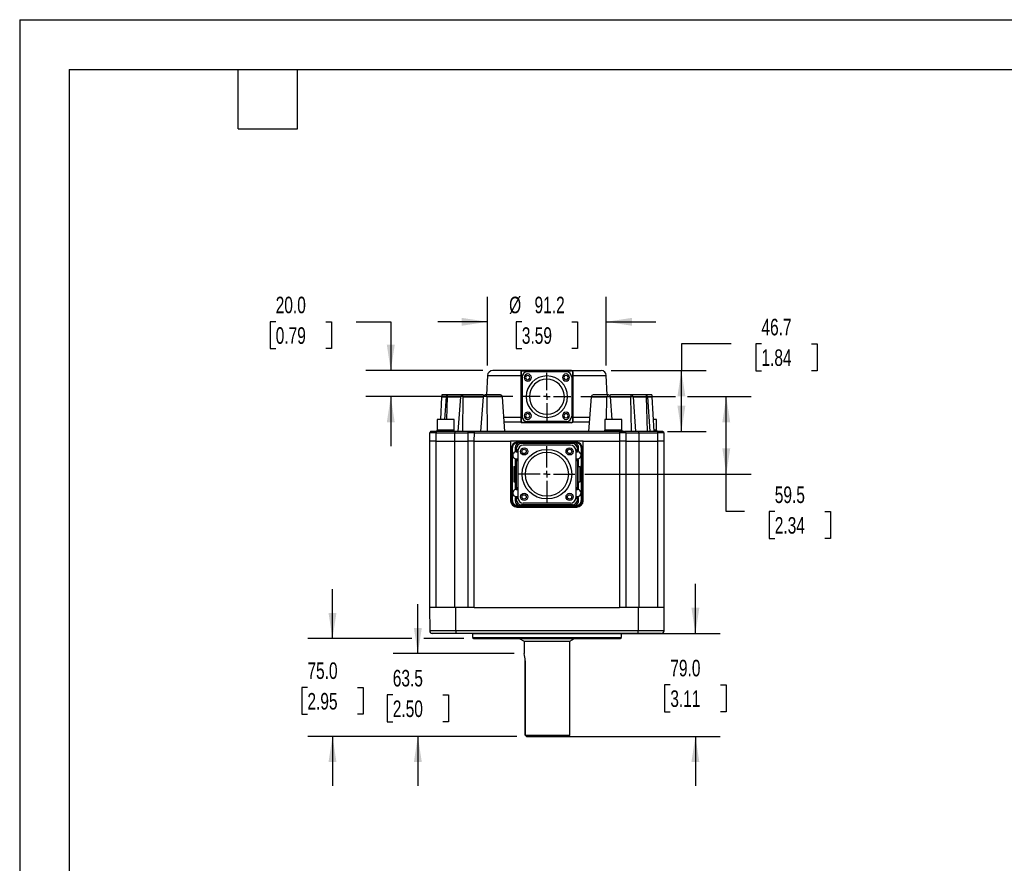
# Model space of a CAD drawing. Header units: millimetres. Extents: x 0 to 1676, y 0 to 1295.
# Tile 2 of 7: x 0 to 756, y 648 to 1295. Entities that reach past the tile are written whole.
import ezdxf

# ---------------------------------------------------------------- set-up
doc = ezdxf.new("R2010")
doc.units = ezdxf.units.MM
doc.header["$LTSCALE"] = 6
doc.linetypes.add('CENTERX2', pattern=[20.32, 12.7, -2.54, 2.54, -2.54])
doc.layers.add('CENTER', color=40, linetype='CENTERX2')
doc.layers.add('DIMENSIONS', color=140, linetype='Continuous', lineweight=25)
doc.layers.add('TEXT', color=140, linetype='Continuous', lineweight=25)
doc.styles.add('SLDTEXTSTYLE0', font='TXT', dxfattribs={"width": 0.7})
doc.dimstyles.new('SLDDIMSTYLE1', dxfattribs={"dimtxt": 12.948047, "dimasz": 19.812, "dimexe": 0, "dimexo": 0.0625, "dimgap": 3.237012, "dimtad": 0, "dimtih": 1, "dimtoh": 1, "dimrnd": 1e-09, "dimzin": 12, "dimdsep": 46, "dimtxsty": 'SLDTEXTSTYLE0', "dimsah": 1, "dimcen": 0.09, "dimadec": 0, "dimazin": 3, "dimtfac": 1, "dimtmove": 0, "dimatfit": 0, "dimfxl": 0, "dimfrac": 2, "dimtolj": 1, "dimtzin": 12, "dimarcsym": 0})
doc.dimstyles.new('SLDDIMSTYLE5', dxfattribs={"dimtxt": 12.948047, "dimasz": 19.812, "dimexe": 0, "dimexo": 0.0625, "dimgap": 3.237012, "dimtad": 0, "dimtih": 1, "dimtoh": 1, "dimrnd": 1e-09, "dimzin": 4, "dimdsep": 46, "dimtxsty": 'SLDTEXTSTYLE0', "dimsah": 1, "dimcen": 0.09, "dimadec": 0, "dimazin": 1, "dimtfac": 1, "dimtmove": 0, "dimatfit": 0, "dimfxl": 0, "dimfrac": 2, "dimtolj": 1, "dimtzin": 12, "dimarcsym": 0})
doc.dimstyles.new('SLDDIMSTYLE8', dxfattribs={"dimtxt": 12.948047, "dimasz": 19.812, "dimexe": 0, "dimexo": 0.0625, "dimgap": 3.237012, "dimtad": 0, "dimtih": 1, "dimtoh": 1, "dimrnd": 1e-09, "dimzin": 12, "dimdsep": 46, "dimtxsty": 'SLDTEXTSTYLE0', "dimsah": 1, "dimcen": 0.09, "dimadec": 0, "dimazin": 3, "dimtfac": 1, "dimtofl": 0, "dimtmove": 0, "dimatfit": 3, "dimfxl": 0, "dimfrac": 2, "dimtolj": 1, "dimtzin": 12, "dimarcsym": 0})

# ---------------------------------------------------------------- blocks, each defined once
blk = doc.blocks.new('_D_10')
at = {"layer": 'DIMENSIONS'}
for p, q in [((305.65, 808.69), (305.65, 846.79)), ((379.6, 808.69), (286.6, 808.69)), ((286.41, 776.94), (282.07, 776.94)), ((282.07, 776.94), (282.07, 756.36)), ((324.89, 776.94), (329.24, 776.94)), ((329.24, 776.94), (329.24, 756.36)), ((282.07, 756.36), (286.41, 756.36)), ((329.24, 756.36), (324.89, 756.36)), ((381.54, 745.19), (286.6, 745.19)), ((305.65, 745.19), (305.66, 707.09))]:
    blk.add_line(p, q, dxfattribs=at)
for points in [[(305.65, 808.69), (308.7, 828.5), (302.6, 828.5)], [(305.65, 745.19), (302.61, 725.38), (308.7, 725.38)]]:
    blk.add_solid(points, dxfattribs=at)
at = {"layer": 'DIMENSIONS', "char_height": 12.7, "attachment_point": 1, "style": 'SLDTEXTSTYLE0'}
for s, insert in [('63.5', (286.41, 796.21)), ('2.50', (286.41, 772.73))]:
    blk.add_mtext(s, dxfattribs=dict(at, insert=insert))
blk = doc.blocks.new('_D_11')
at = {"layer": 'DIMENSIONS'}
for p, q in [((518.71, 824.19), (518.71, 862.29)), ((348.38, 824.19), (537.76, 824.19)), ((499.47, 784.69), (495.12, 784.69)), ((495.12, 784.69), (495.12, 764.12)), ((537.95, 784.69), (542.29, 784.69)), ((542.29, 784.69), (542.29, 764.12)), ((495.12, 764.12), (499.47, 764.12)), ((542.29, 764.12), (537.95, 764.12)), ((412.34, 745.19), (537.76, 745.19)), ((518.71, 745.19), (518.71, 707.09))]:
    blk.add_line(p, q, dxfattribs=at)
for points in [[(518.71, 824.19), (521.76, 844.01), (515.66, 844.01)], [(518.71, 745.19), (515.66, 725.38), (521.76, 725.38)]]:
    blk.add_solid(points, dxfattribs=at)
at = {"layer": 'DIMENSIONS', "char_height": 12.7, "attachment_point": 1, "style": 'SLDTEXTSTYLE0'}
for s, insert in [('79.0', (499.47, 803.96)), ('3.11', (499.47, 780.49))]:
    blk.add_mtext(s, dxfattribs=dict(at, insert=insert))
blk = doc.blocks.new('_D_12')
at = {"layer": 'DIMENSIONS'}
for p, q in [((240.13, 820.19), (240.13, 858.29)), ((301.08, 820.19), (221.08, 820.19)), ((340.95, 820.19), (310.22, 820.19)), ((220.89, 782.69), (216.54, 782.69)), ((216.54, 782.69), (216.54, 762.11)), ((259.37, 782.69), (263.72, 782.69)), ((263.72, 782.69), (263.72, 762.11)), ((216.54, 762.11), (220.89, 762.11)), ((263.72, 762.11), (259.37, 762.11)), ((381.53, 745.19), (221.08, 745.19)), ((240.13, 745.19), (240.13, 707.09))]:
    blk.add_line(p, q, dxfattribs=at)
for points in [[(240.13, 820.19), (243.18, 840.01), (237.08, 840.01)], [(240.13, 745.19), (237.08, 725.38), (243.18, 725.38)]]:
    blk.add_solid(points, dxfattribs=at)
at = {"layer": 'DIMENSIONS', "char_height": 12.7, "attachment_point": 1, "style": 'SLDTEXTSTYLE0'}
for s, insert in [('75.0', (220.89, 801.96)), ('2.95', (220.89, 778.49))]:
    blk.add_mtext(s, dxfattribs=dict(at, insert=insert))
blk = doc.blocks.new('_D_13')
at = {"layer": 'DIMENSIONS'}
for p, q in [((430.75, 1005.99), (503.41, 1005.99)), ((512.55, 1005.99), (561.49, 1005.99)), ((542.44, 946.49), (542.44, 1005.99)), ((433.92, 946.49), (561.49, 946.49)), ((542.44, 917.75), (542.44, 946.49)), ((556.32, 917.75), (542.44, 917.75)), ((579.65, 917.75), (575.3, 917.75)), ((575.3, 917.75), (575.3, 897.17)), ((618.13, 917.75), (622.47, 917.75)), ((622.47, 917.75), (622.47, 897.17)), ((575.3, 897.17), (579.65, 897.17)), ((622.47, 897.17), (618.13, 897.17))]:
    blk.add_line(p, q, dxfattribs=at)
for points in [[(542.44, 1005.99), (539.39, 986.18), (545.48, 986.18)], [(542.44, 946.49), (545.48, 966.31), (539.39, 966.31)]]:
    blk.add_solid(points, dxfattribs=at)
at = {"layer": 'DIMENSIONS', "char_height": 12.7, "attachment_point": 1, "style": 'SLDTEXTSTYLE0'}
for s, insert in [('59.5', (579.65, 937.02)), ('2.34', (579.65, 913.54))]:
    blk.add_mtext(s, dxfattribs=dict(at, insert=insert))
blk = doc.blocks.new('_D_14')
at = {"layer": 'DIMENSIONS'}
for p, q in [((546.08, 1046.5), (507.98, 1046.5)), ((507.98, 1046.5), (507.98, 1025.99)), ((569.42, 1046.5), (565.07, 1046.5)), ((565.07, 1046.5), (565.07, 1025.92)), ((607.89, 1046.5), (612.24, 1046.5)), ((612.24, 1046.5), (612.24, 1025.92)), ((453.94, 1025.99), (527.03, 1025.99)), ((507.98, 979.29), (507.98, 1025.99)), ((565.07, 1025.92), (569.42, 1025.92)), ((612.24, 1025.92), (607.89, 1025.92)), ((497.32, 979.29), (527.03, 979.29))]:
    blk.add_line(p, q, dxfattribs=at)
for points in [[(507.98, 1025.99), (504.93, 1006.18), (511.03, 1006.18)], [(507.98, 979.29), (511.03, 999.11), (504.93, 999.11)]]:
    blk.add_solid(points, dxfattribs=at)
at = {"layer": 'DIMENSIONS', "char_height": 12.7, "attachment_point": 1, "style": 'SLDTEXTSTYLE0'}
for s, insert in [('46.7', (569.42, 1065.77)), ('1.84', (569.42, 1042.29))]:
    blk.add_mtext(s, dxfattribs=dict(at, insert=insert))
blk = doc.blocks.new('_D_15')
at = {"layer": 'DIMENSIONS'}
for p, q in [((359.11, 1029.82), (359.11, 1082.52)), ((450.32, 1029.82), (450.32, 1082.52)), ((359.11, 1063.47), (321.01, 1063.47)), ((385.48, 1063.47), (381.13, 1063.47)), ((381.13, 1063.47), (381.13, 1042.89)), ((423.95, 1063.47), (428.3, 1063.47)), ((428.3, 1063.47), (428.3, 1042.89)), ((450.32, 1063.47), (488.42, 1063.47)), ((381.13, 1042.89), (385.48, 1042.89)), ((428.3, 1042.89), (423.95, 1042.89))]:
    blk.add_line(p, q, dxfattribs=at)
for points in [[(359.11, 1063.47), (339.3, 1066.51), (339.3, 1060.42)], [(450.32, 1063.47), (470.13, 1060.42), (470.13, 1066.51)]]:
    blk.add_solid(points, dxfattribs=at)
at = {"layer": 'DIMENSIONS', "char_height": 12.7, "attachment_point": 1, "style": 'SLDTEXTSTYLE0'}
for s, insert in [('%%c', (375.7, 1082.74)), ('91.2', (395.25, 1082.74)), ('3.59', (385.48, 1059.26))]:
    blk.add_mtext(s, dxfattribs=dict(at, insert=insert))
blk = doc.blocks.new('_D_16')
at = {"layer": 'DIMENSIONS'}
for p, q in [((196.53, 1063.47), (192.19, 1063.47)), ((192.19, 1063.47), (192.19, 1042.89)), ((235.01, 1063.47), (239.36, 1063.47)), ((239.36, 1063.47), (239.36, 1042.89)), ((258.35, 1063.47), (284.87, 1063.47)), ((284.87, 1063.47), (284.87, 1025.99)), ((192.19, 1042.89), (196.53, 1042.89)), ((239.36, 1042.89), (235.01, 1042.89)), ((355.49, 1025.99), (265.82, 1025.99)), ((378.68, 1005.99), (265.82, 1005.99)), ((284.87, 1005.99), (284.87, 967.89))]:
    blk.add_line(p, q, dxfattribs=at)
for points in [[(284.87, 1025.99), (287.92, 1045.81), (281.83, 1045.81)], [(284.87, 1005.99), (281.83, 986.18), (287.92, 986.18)]]:
    blk.add_solid(points, dxfattribs=at)
at = {"layer": 'DIMENSIONS', "char_height": 12.7, "attachment_point": 1, "style": 'SLDTEXTSTYLE0'}
for s, insert in [('20.0', (196.53, 1082.74)), ('0.79', (196.53, 1059.26))]:
    blk.add_mtext(s, dxfattribs=dict(at, insert=insert))
blk = doc.blocks.new('SW_CENTERMARKSYMBOL_5')
at = {"layer": 'CENTER', "color": 0}
for p, q in [((0, 5.08), (0, 18.415)), ((-5.08, 0), (-18.415, 0)), ((0, 0), (-2.54, 0)), ((0, 0), (0, 2.54)), ((0, 0), (0, -2.54)), ((0, 0), (2.54, 0)), ((5.08, 0), (18.415, 0)), ((0, -5.08), (0, -18.415))]:
    blk.add_line(p, q, dxfattribs=at)
blk = doc.blocks.new('SW_CENTERMARKSYMBOL_6')
at = {"layer": 'CENTER', "color": 0}
for p, q in [((0, 5.08), (0, 21.58)), ((-5.08, 0), (-21.58, 0)), ((0, 0), (-2.54, 0)), ((0, 0), (0, 2.54)), ((0, 0), (0, -2.54)), ((0, 0), (2.54, 0)), ((5.08, 0), (21.58, 0)), ((0, -5.08), (0, -21.58))]:
    blk.add_line(p, q, dxfattribs=at)

msp = doc.modelspace()

# ---------------------------------------------------------------- linework, layer by layer
at = {"color": 7, "linetype": 'Continuous'}
for q in [(0.015, 0.016), (1676.415, 1295.416)]:
    msp.add_line((0.015, 1295.416), q, dxfattribs=at)
for p, q in [((359.114, 1022.203), (358.332, 1007.293)), ((359.114, 1022.203), (384.716, 1022.203)), ((385.716, 1025.993), (363.108, 1025.993)), ((384.716, 1024.993), (384.916, 1024.993)), ((384.716, 1024.993), (384.716, 986.993)), ((384.916, 1024.993), (384.916, 986.993)), ((385.666, 1021.043), (385.666, 990.943)), ((385.716, 1025.793), (385.716, 1025.993)), ((423.716, 1025.993), (385.716, 1025.993)), ((385.716, 1025.793), (423.716, 1025.793)), ((419.766, 1025.043), (389.666, 1025.043)), ((423.716, 1025.993), (423.716, 1025.793)), ((423.716, 1025.993), (446.31, 1025.993)), ((423.766, 1021.043), (423.766, 990.943)), ((424.516, 986.993), (424.516, 1024.993)), ((424.516, 1024.993), (424.716, 1024.993)), ((424.716, 1024.993), (424.716, 986.993)), ((424.716, 1022.203), (450.318, 1022.203)), ((451.1, 1007.293), (450.318, 1022.203)), ((323.193, 988.393), (324.103, 1005.763)), ((324.183, 1007.293), (324.103, 1005.763)), ((324.103, 1005.763), (327.55, 1005.763)), ((328.125, 1007.293), (324.183, 1007.293)), ((326.403, 988.393), (327.55, 1005.763)), ((327.963, 988.393), (328.547, 1005.763)), ((339.564, 1007.293), (328.125, 1007.293)), ((328.547, 1005.763), (338.551, 1005.763)), ((336.613, 979.293), (338.551, 1005.763)), ((355.797, 1007.293), (339.564, 1007.293)), ((340.14, 979.293), (340.447, 1005.763)), ((340.447, 1005.763), (356.028, 1005.763)), ((354.091, 979.293), (356.028, 1005.763)), ((369.174, 1007.293), (357.38, 1007.293)), ((358.638, 1005.763), (358.945, 979.293)), ((370.526, 1005.763), (358.638, 1005.763)), ((372.464, 979.293), (370.526, 1005.763)), ((436.968, 979.293), (438.906, 1005.763)), ((438.906, 1005.763), (450.794, 1005.763)), ((452.052, 1007.293), (440.258, 1007.293)), ((450.593, 988.393), (450.794, 1005.763)), ((453.404, 1005.763), (454.675, 988.393)), ((453.404, 1005.763), (468.985, 1005.763)), ((469.868, 1007.293), (453.635, 1007.293)), ((468.985, 1005.763), (469.292, 979.293)), ((481.307, 1007.293), (469.868, 1007.293)), ((470.881, 1005.763), (472.819, 979.293)), ((470.881, 1005.763), (480.885, 1005.763)), ((480.885, 1005.763), (481.776, 979.293)), ((485.249, 1007.293), (481.307, 1007.293)), ((481.882, 1005.763), (483.63, 979.293)), ((481.882, 1005.763), (485.329, 1005.763)), ((485.249, 1007.293), (485.329, 1005.763)), ((485.329, 1005.763), (486.716, 979.293)), ((404.966, 992.556), (404.466, 992.556)), ((320.447, 988.393), (320.447, 980.393)), ((333.447, 988.393), (320.447, 988.393)), ((333.447, 980.393), (333.447, 988.393)), ((384.716, 989.993), (371.68, 989.993)), ((385.002, 986.293), (371.951, 986.293)), ((384.916, 986.993), (384.716, 986.993)), ((423.716, 986.193), (385.716, 986.193)), ((385.716, 985.993), (385.716, 986.193)), ((423.716, 985.993), (385.716, 985.993)), ((419.766, 986.943), (389.666, 986.943)), ((423.716, 986.193), (423.716, 985.993)), ((437.481, 986.293), (424.43, 986.293)), ((424.716, 986.993), (424.516, 986.993)), ((437.752, 989.993), (424.716, 989.993)), ((449.216, 988.393), (449.216, 980.393)), ((462.216, 988.393), (449.216, 988.393)), ((462.216, 980.393), (462.216, 988.393)), ((488.985, 988.393), (486.239, 988.393)), ((488.985, 980.393), (488.985, 988.393)), ((314.727, 978.295), (314.716, 971.793)), ((314.913, 978.296), (314.727, 978.295)), ((319.727, 979.293), (316.037, 979.293)), ((319.716, 971.793), (319.727, 978.295)), ((319.727, 979.293), (319.727, 978.295)), ((334.016, 979.293), (319.727, 979.293)), ((319.727, 978.295), (334.016, 978.295)), ((320.247, 980.393), (320.247, 979.293)), ((333.647, 980.393), (320.247, 980.393)), ((333.647, 979.293), (333.647, 980.393)), ((334.016, 979.293), (334.016, 978.295)), ((344.751, 979.293), (334.016, 979.293)), ((334.016, 978.295), (344.027, 978.295)), ((334.016, 971.793), (334.016, 978.295)), ((344.027, 978.295), (344.016, 971.793)), ((349.027, 979.293), (345.339, 979.293)), ((349.016, 971.793), (349.025, 978.295)), ((349.025, 978.295), (460.404, 978.295)), ((460.405, 979.293), (349.027, 979.293)), ((449.016, 980.393), (449.016, 979.293)), ((462.416, 980.393), (449.016, 980.393)), ((460.404, 978.295), (460.414, 971.793)), ((464.249, 979.293), (460.405, 979.293)), ((462.416, 979.293), (462.416, 980.393)), ((475.416, 979.293), (464.681, 979.293)), ((465.405, 978.295), (465.416, 971.793)), ((465.405, 978.295), (475.416, 978.295)), ((475.416, 978.295), (475.416, 979.293)), ((489.705, 979.293), (475.416, 979.293)), ((475.416, 978.295), (475.416, 971.793)), ((475.416, 978.295), (489.705, 978.295)), ((489.185, 980.393), (486.658, 980.393)), ((489.185, 979.293), (489.185, 980.393)), ((489.705, 979.293), (489.705, 978.295)), ((493.393, 979.293), (489.705, 979.293)), ((489.705, 978.295), (489.716, 971.793)), ((493.705, 979.293), (493.474, 979.293)), ((494.705, 978.295), (494.518, 978.296)), ((494.716, 971.793), (494.705, 978.295)), ((314.716, 971.793), (314.716, 844.193)), ((319.716, 971.793), (334.016, 971.793)), ((319.716, 844.193), (319.716, 971.793)), ((334.016, 971.793), (344.016, 971.793)), ((334.016, 844.193), (334.016, 971.793)), ((344.016, 971.793), (344.016, 844.193)), ((349.016, 971.793), (376.866, 971.793)), ((349.016, 844.193), (349.016, 971.793)), ((432.566, 971.793), (376.866, 971.793)), ((376.866, 971.793), (376.866, 926.043)), ((381.819, 970.831), (381.714, 970.936)), ((403.044, 970.936), (381.714, 970.936)), ((384.376, 970.831), (381.819, 970.831)), ((381.819, 970.331), (381.819, 970.831)), ((381.819, 970.331), (382.488, 970.331)), ((385.214, 969.993), (384.376, 970.831)), ((424.218, 969.993), (385.214, 969.993)), ((422.941, 968.718), (386.491, 968.718)), ((402.395, 970.883), (407.037, 970.883)), ((427.718, 970.936), (406.388, 970.936)), ((425.056, 970.831), (424.218, 969.993)), ((427.613, 970.831), (425.056, 970.831)), ((426.944, 970.331), (427.613, 970.331)), ((427.718, 970.936), (427.613, 970.831)), ((432.566, 971.793), (460.414, 971.793)), ((432.566, 926.043), (432.566, 971.793)), ((460.414, 971.793), (460.416, 844.193)), ((465.416, 971.793), (465.416, 844.193)), ((465.416, 971.793), (475.416, 971.793)), ((475.416, 971.793), (475.416, 844.193)), ((475.416, 971.793), (489.716, 971.793)), ((489.716, 971.793), (489.716, 844.193)), ((494.716, 844.193), (494.716, 971.793)), ((377.716, 966.939), (377.821, 966.833)), ((377.716, 966.939), (377.716, 926.048)), ((377.821, 966.833), (377.821, 926.154)), ((378.321, 966.833), (377.821, 966.833)), ((378.321, 926.154), (378.321, 966.833)), ((380.395, 966.817), (381.216, 965.996)), ((380.395, 966.817), (380.395, 964.396)), ((381.216, 965.109), (381.216, 965.996)), ((382.491, 964.718), (382.491, 928.268)), ((426.941, 964.718), (426.941, 928.268)), ((428.216, 965.996), (429.037, 966.817)), ((428.216, 965.996), (428.216, 965.109)), ((429.037, 964.396), (429.037, 966.817)), ((431.111, 966.833), (431.111, 926.154)), ((431.111, 966.833), (431.611, 966.833)), ((431.611, 966.833), (431.716, 966.939)), ((431.611, 966.833), (431.611, 926.154)), ((431.716, 926.048), (431.716, 966.939)), ((379.216, 952.493), (380.675, 952.214)), ((379.216, 952.493), (379.216, 940.493)), ((379.216, 952.493), (380.395, 952.493)), ((380.395, 957.591), (380.395, 952.493)), ((380.675, 952.214), (380.395, 952.493)), ((381.216, 956.878), (381.216, 936.109)), ((428.216, 956.878), (428.216, 936.109)), ((428.757, 952.214), (429.037, 952.493)), ((430.216, 952.493), (428.757, 952.214)), ((429.037, 952.493), (429.037, 957.591)), ((429.037, 952.493), (430.216, 952.493)), ((430.216, 940.493), (430.216, 952.493)), ((380.675, 940.773), (380.675, 952.214)), ((428.757, 940.773), (428.757, 952.214)), ((380.675, 940.773), (379.216, 940.493)), ((379.216, 940.493), (380.395, 940.493)), ((380.395, 940.493), (380.675, 940.773)), ((380.395, 940.493), (380.395, 935.396)), ((429.037, 940.493), (428.757, 940.773)), ((428.757, 940.773), (430.216, 940.493)), ((429.037, 935.396), (429.037, 940.493)), ((429.037, 940.493), (430.216, 940.493)), ((404.716, 929.773), (404.466, 929.775)), ((377.821, 926.154), (377.716, 926.048)), ((378.321, 926.154), (377.821, 926.154)), ((380.395, 928.591), (380.395, 926.17)), ((381.216, 926.991), (380.395, 926.17)), ((381.216, 926.991), (381.216, 927.878)), ((381.819, 922.156), (381.714, 922.051)), ((382.488, 922.656), (381.819, 922.656)), ((381.819, 922.656), (381.819, 922.156)), ((384.376, 922.156), (381.819, 922.156)), ((385.214, 922.993), (384.376, 922.156)), ((424.218, 922.993), (385.214, 922.993)), ((422.941, 924.268), (386.491, 924.268)), ((425.056, 922.156), (424.218, 922.993)), ((427.613, 922.156), (425.056, 922.156)), ((427.613, 922.656), (426.944, 922.656)), ((427.613, 922.656), (427.613, 922.156)), ((427.613, 922.156), (427.718, 922.051)), ((428.216, 927.878), (428.216, 926.991)), ((429.037, 926.17), (428.216, 926.991)), ((429.037, 926.17), (429.037, 928.591)), ((431.111, 926.154), (431.611, 926.154)), ((431.611, 926.154), (431.716, 926.048)), ((381.714, 922.051), (403.044, 922.051)), ((381.716, 921.193), (427.716, 921.193)), ((402.395, 922.104), (407.037, 922.104)), ((406.388, 922.051), (427.718, 922.051)), ((314.716, 844.193), (314.747, 826.19)), ((334.716, 844.193), (314.716, 844.193)), ((349.016, 844.193), (334.716, 844.193)), ((334.747, 826.19), (334.716, 844.193)), ((349.016, 844.193), (460.416, 844.193)), ((474.716, 844.193), (460.416, 844.193)), ((474.716, 844.193), (474.685, 826.19)), ((494.716, 844.193), (474.716, 844.193)), ((494.685, 826.19), (494.716, 844.193)), ((334.747, 824.193), (316.747, 824.193)), ((474.685, 826.19), (334.747, 826.19)), ((334.747, 826.19), (334.747, 824.193)), ((474.685, 824.193), (334.747, 824.193)), ((347.566, 824.193), (347.566, 821.193)), ((461.866, 821.193), (461.866, 824.193)), ((474.685, 824.193), (474.685, 826.19)), ((492.685, 824.193), (474.685, 824.193)), ((347.566, 821.193), (348.566, 820.193)), ((347.566, 821.193), (461.866, 821.193)), ((348.566, 820.193), (460.866, 820.193)), ((383.466, 820.193), (387.216, 818.193)), ((387.216, 818.193), (387.216, 808.695)), ((387.216, 818.193), (404.716, 818.193)), ((404.716, 818.193), (422.216, 818.193)), ((422.216, 818.193), (425.966, 820.193)), ((422.216, 746.193), (422.216, 818.193)), ((460.866, 820.193), (461.866, 821.193)), ((388.095, 803.193), (387.974, 805.187)), ((388.095, 803.193), (388.096, 746.195)), ((388.095, 746.193), (388.095, 803.193)), ((388.095, 746.194), (389.157, 745.194)), ((392.216, 745.193), (389.157, 745.193)), ((404.716, 746.193), (422.216, 746.193)), ((421.145, 745.123), (422.216, 746.193))]:
    msp.add_line(p, q)
at = {"color": 179, "linetype": 'Continuous', "lineweight": 18}
msp.add_line((387.216, 818.193), (387.216, 808.695), dxfattribs=at)
at = {"flags": 128}
for points in [[(319.727, 978.295), (317.814, 978.296), (316.192, 978.296), (315.108, 978.296), (314.913, 978.296)], [(315.551, 979.278), (315.444, 979.226), (315.467, 979.201)], [(316.079, 979.226), (315.86, 979.278), (315.818, 979.291)], [(349.025, 978.295), (347.112, 978.296), (345.491, 978.296), (344.408, 978.296), (344.027, 978.295)], [(344.85, 979.278), (344.743, 979.225), (344.765, 979.2)], [(345.386, 979.225), (345.162, 979.278), (345.118, 979.291)], [(460.405, 979.293), (460.405, 979.218), (460.405, 979.001), (460.405, 978.677), (460.404, 978.295)], [(465.405, 978.295), (465.024, 978.296), (463.94, 978.296), (462.318, 978.296), (460.404, 978.295)], [(494.518, 978.296), (494.323, 978.296), (493.24, 978.296), (491.618, 978.296), (489.705, 978.295)], [(493.614, 979.291), (493.57, 979.278), (493.347, 979.225)], [(493.967, 979.2), (493.989, 979.225), (493.882, 979.278)], [(427.613, 970.831), (427.613, 970.788), (427.613, 970.679), (427.613, 970.519), (427.613, 970.331)], [(465.416, 971.793), (465.34, 971.794), (465.114, 971.795), (464.746, 971.795), (464.246, 971.795), (463.629, 971.795), (462.915, 971.795), (462.124, 971.795), (461.282, 971.794), (460.414, 971.793)], [(381.216, 963.743), (382.109, 963.594), (382.491, 963.43)], [(426.941, 963.43), (427.323, 963.594), (428.216, 963.743)], [(381.216, 934.743), (382.109, 934.594), (382.491, 934.43)], [(426.941, 934.43), (427.323, 934.594), (428.216, 934.743)], [(334.747, 826.19), (330.846, 826.189), (327.094, 826.189), (323.636, 826.188), (320.605, 826.188), (318.118, 826.188), (316.27, 826.189), (315.132, 826.189), (314.747, 826.19)], [(494.685, 826.19), (494.3, 826.189), (493.162, 826.189), (491.314, 826.188), (488.827, 826.188), (485.796, 826.188), (482.338, 826.189), (478.586, 826.189), (474.685, 826.19)], [(388.096, 746.195), (389.153, 746.195), (390.591, 746.194), (392.375, 746.194), (394.46, 746.194), (396.796, 746.194), (399.326, 746.194), (401.988, 746.194), (404.716, 746.193)], [(389.157, 745.194), (390.183, 745.194), (391.553, 745.194), (393.235, 745.194), (395.187, 745.194), (397.365, 745.194), (399.717, 745.194), (402.186, 745.194), (404.716, 745.193)], [(404.716, 745.193), (406.964, 745.193), (409.17, 745.193), (411.292, 745.193), (413.293, 745.193), (415.133, 745.193), (416.779, 745.194), (418.2, 745.194), (419.37, 745.194), (420.266, 745.194), (420.873, 745.194), (421.178, 745.194), (421.178, 745.194)]]:
    msp.add_lwpolyline(points, dxfattribs=at)
for centre, radius in [((387.256, 963.953), 2.75), ((387.256, 963.953), 1.65), ((404.716, 946.493), 19.04), ((422.176, 963.953), 2.75), ((422.176, 963.953), 1.65), ((387.256, 929.033), 2.75), ((387.256, 929.033), 1.65), ((422.176, 929.033), 2.75), ((422.176, 929.033), 1.65)]:
    msp.add_circle(centre, radius)
for centre, radius, start, end in [((363.108, 1021.993), 4, 90, 177), ((385.716, 1024.993), 1, 90, 180), ((385.716, 1024.993), 0.8, 90, 180), ((389.666, 1021.043), 4, 90, 180), ((390.036, 1020.673), 2.75, 0, 180), ((390.036, 1020.673), 2.75, 180, 360), ((390.036, 1020.674), 1.65, 359.996561, 180.003439), ((390.036, 1020.673), 1.65, 179.999474, 0.000526), ((404.716, 1005.993), 15.875, 0, 180), ((419.396, 1020.673), 2.75, 0, 180), ((419.396, 1020.673), 2.75, 180, 360), ((419.396, 1020.674), 1.65, 359.996561, 180.003439), ((419.396, 1020.673), 1.65, 179.999474, 0.000526), ((419.766, 1021.043), 4, 0, 90), ((423.716, 1024.993), 1, 0, 90), ((423.716, 1024.993), 0.8, 0, 90), ((446.324, 1021.993), 4, 3, 90), ((404.716, 1005.993), 13.44, 271.065831, 180), ((404.716, 1005.993), 15.875, 180, 0), ((404.716, 1005.993), 13.44, 180, 268.934169), ((389.666, 990.943), 4, 180, 270), ((390.036, 991.313), 2.75, 0, 180), ((390.036, 991.313), 2.75, 180, 360), ((390.036, 991.314), 1.65, 359.996561, 180.003439), ((390.036, 991.313), 1.65, 179.999474, 0.000526), ((419.396, 991.313), 2.75, 0, 180), ((419.396, 991.313), 2.75, 180, 360), ((419.396, 991.314), 1.65, 359.996561, 180.003439), ((419.396, 991.313), 1.65, 179.999474, 0.000526), ((419.766, 990.943), 4, 270, 0), ((385.716, 986.993), 1, 180, 269.999999), ((385.716, 986.993), 0.8, 180, 269.999999), ((423.716, 986.993), 0.8, 270.000001, 360), ((423.716, 986.993), 1, 270, 360), ((315.823, 978.294), 1.004, 111.807418, 179.936834), ((345.027, 978.293), 1, 89.998688, 179.9), ((345.124, 978.294), 1.004, 111.957579, 180.415956), ((296.092, 978.935), 52.936, 359.307151, 0.38764), ((464.405, 978.293), 1, 0.099997, 90), ((493.609, 978.294), 1.004, 0.063166, 68.192582), ((493.608, 978.294), 1.004, 359.591248, 68.045532), ((381.819, 966.833), 3.998, 89.999517, 180.000483), ((381.818, 966.834), 3.497, 89.986734, 180.013277), ((384.435, 966.789), 4.042, 90.839248, 118.80496), ((386.491, 964.718), 4, 90, 180), ((404.716, 946.493), 24.5, 84.563175, 95.436825), ((422.941, 964.718), 4, 0, 90), ((424.997, 966.789), 4.042, 61.195035, 89.160775), ((427.613, 966.833), 3.998, 359.999517, 90.000484), ((427.614, 966.834), 3.497, 359.986954, 90.011585), ((381.216, 960.993), 2.75, 90, 297.622005), ((381.216, 960.993), 3.5, 68.636369, 103.560267), ((381.216, 960.993), 4.115, 71.88828, 90), ((404.716, 946.493), 16.72, 270, 180), ((428.216, 960.993), 4.115, 90, 108.11172), ((428.216, 960.993), 3.5, 76.439733, 111.363631), ((428.216, 960.993), 2.75, 242.377995, 90), ((381.216, 960.993), 3.5, 256.439733, 291.363631), ((381.216, 960.993), 4.115, 270, 288.048037), ((428.216, 960.993), 3.5, 248.636369, 283.560267), ((428.216, 960.993), 4.115, 251.951963, 270), ((404.716, 946.493), 16.72, 180, 269.143273), ((381.216, 931.993), 2.75, 90, 297.622005), ((381.216, 931.993), 3.5, 68.636369, 103.560267), ((381.216, 931.993), 4.115, 71.951963, 90), ((428.216, 931.993), 4.115, 90, 108.048037), ((428.216, 931.993), 3.5, 76.439733, 111.363631), ((428.216, 931.993), 2.75, 242.377995, 90), ((381.716, 926.043), 4.85, 180, 270), ((381.819, 926.154), 3.998, 179.999517, 270.000612), ((381.818, 926.153), 3.497, 179.986724, 270.013267), ((381.216, 931.993), 3.5, 256.439733, 291.363631), ((381.216, 931.993), 4.115, 270, 288.11172), ((384.435, 926.198), 4.042, 241.195053, 269.160757), ((386.491, 928.268), 4, 180, 270), ((422.941, 928.268), 4, 270, 0), ((424.997, 926.197), 4.042, 270.839207, 298.805055), ((428.216, 931.993), 4.115, 251.88828, 270), ((428.216, 931.993), 3.5, 248.636369, 283.560267), ((427.614, 926.153), 3.497, 269.986737, 0.013273), ((427.613, 926.154), 3.998, 269.999517, 0.000612), ((427.716, 926.043), 4.85, 270, 0), ((404.716, 946.493), 24.5, 264.563175, 275.436825), ((316.747, 826.193), 2, 180.100004, 270.00098), ((492.685, 826.193), 2, 269.999018, 359.899996), ((369.66, 803.07), 18.435, 0.384149, 17.764601)]:
    msp.add_arc(centre, radius, start, end)
for centre, major_axis, ratio, start_param, end_param in [((328.044, 1005.678), (0.089, 1.615), 0.3081708, 4.781724, 7.8185969), ((339.495, 1005.678), (0.104, 1.614), 0.5861776, 4.8026483, 7.8395212), ((355.865, 1005.678), (-0.104, 1.614), 0.5861776, 5.4872209, 6.2452859), ((357.33, 1005.678), (0.143, 1.611), 0.8068124, 4.8361941, 7.873067), ((369.224, 1005.678), (-0.143, 1.611), 0.8068124, 4.6933036, 6.21174), ((440.208, 1005.678), (0.143, 1.611), 0.8068124, 0.0714453, 1.5898817), ((452.102, 1005.678), (-0.143, 1.611), 0.8068124, 4.6933036, 7.7301765), ((453.567, 1005.678), (0.104, 1.614), 0.5861776, 0.0378994, 0.7959644), ((469.937, 1005.678), (-0.104, 1.614), 0.5861776, 4.7268494, 7.7637223), ((481.388, 1005.678), (-0.089, 1.615), 0.3081708, 4.7477737, 7.7846466), ((319.716, 971.789), (5, -0.004), 0.0008727, 1.5707976, 3.141589), ((349.016, 971.789), (5, -0.004), 0.0008727, 1.5707975, 3.1415935), ((381.718, 966.934), (2.832, -2.832), 0.9987828, 2.3568035, 3.9263818), ((384.398, 966.812), (-2.832, 2.832), 0.9987828, 5.9946719, 7.0679745), ((385.218, 965.991), (-2.832, 2.832), 0.9987828, 5.4983961, 7.0679745), ((424.214, 965.991), (2.832, 2.832), 0.9987828, 5.4983961, 7.0679745), ((425.034, 966.812), (2.832, 2.832), 0.9987828, 5.4983961, 6.5716986), ((427.714, 966.934), (2.832, 2.832), 0.9987828, 5.4983961, 7.0679745), ((489.716, 971.789), (5, 0.004), 0.0008727, 0.0000049, 1.5707949), ((388.266, 960.993), (9.402, 0), 0.661589, 2.4186569, 2.5628437), ((421.166, 960.993), (9.402, 0), 0.661589, 0.5787489, 0.7229358), ((388.266, 960.993), (9.402, 0), 0.661589, 3.7203416, 3.8645284), ((421.166, 960.993), (9.402, 0), 0.661589, 5.5602495, 5.7044364), ((388.266, 931.993), (9.402, 0), 0.661589, 2.4186569, 2.5628437), ((421.166, 931.993), (9.402, 0), 0.661589, 0.5787489, 0.7229358), ((381.718, 926.053), (-2.832, -2.832), 0.9987828, 5.4983961, 7.0679745), ((388.266, 931.993), (9.402, 0), 0.661589, 3.7203416, 3.8645284), ((384.398, 926.175), (-2.832, -2.832), 0.9987828, 5.4983961, 6.5716986), ((385.218, 926.996), (-2.832, -2.832), 0.9987828, 5.4983961, 7.0679745), ((424.214, 926.996), (2.832, -2.832), 0.9987828, 5.4983961, 7.0679745), ((425.034, 926.175), (2.832, -2.832), 0.9987828, 5.9946717, 7.0679745), ((427.714, 926.053), (-2.832, 2.832), 0.9987828, 2.3568035, 3.9263818), ((421.166, 931.993), (9.402, 0), 0.661589, 5.5602495, 5.7044364)]:
    msp.add_ellipse(centre, major_axis=major_axis, ratio=ratio, start_param=start_param, end_param=end_param)
at = {"layer": 'TEXT'}
for p, q in [((38.1, 1257.3), (1638.3, 1257.3)), ((38.1, 1257.3), (38.1, 38.1)), ((167.64, 1211.58), (167.64, 1257.3)), ((213.36, 1211.58), (213.36, 1257.3)), ((167.64, 1211.58), (213.36, 1211.58))]:
    msp.add_line(p, q, dxfattribs=at)

# ---------------------------------------------------------------- block references
at = {"layer": 'CENTER'}
for name, p in [('SW_CENTERMARKSYMBOL_5', (404.716, 1005.993)), ('SW_CENTERMARKSYMBOL_6', (404.716, 946.493))]:
    msp.add_blockref(name, p, dxfattribs=at)

# ---------------------------------------------------------------- dimensions: what is measured, and where the dimension line sits
at = {"layer": 'DIMENSIONS'}
for base, p1, p2, angle, dimstyle, picture, middle in [((284.874, 1025.993), (386.301, 1005.993), (363.108, 1025.993), 90, 'SLDDIMSTYLE5', '_D_16', (284.874, 1063.466)), ((507.98, 1025.993), (489.705, 979.293), (446.324, 1025.993), 90, 'SLDDIMSTYLE8', '_D_14', (507.98, 1046.5)), ((542.436, 1005.993), (426.296, 946.493), (423.131, 1005.993), 90, 'SLDDIMSTYLE8', '_D_13', (542.436, 917.751)), ((518.708, 824.193), (404.716, 745.193), (340.755, 824.193), 89.999989, 'SLDDIMSTYLE5', '_D_11', (518.708, 784.694)), ((240.131, 745.193), (348.566, 820.193), (389.155, 745.193), 90, 'SLDDIMSTYLE5', '_D_12', (240.131, 782.693)), ((305.654, 745.188), (387.216, 808.695), (389.155, 745.192), 270.002783, 'SLDDIMSTYLE1', '_D_10', (305.653, 776.94))]:
    dim = msp.add_linear_dim(base=base, p1=p1, p2=p2, angle=angle, dimstyle=dimstyle, dxfattribs=at)
    dim.commit()
    dim.dimension.update_dxf_attribs({"geometry": picture, "text_midpoint": middle, "dimtype": 160})
dim = msp.add_linear_dim(base=(450.318, 1063.466), p1=(359.114, 1022.203), p2=(450.318, 1022.203), text='%%c<>', dimstyle='SLDDIMSTYLE1', dxfattribs=at)
dim.commit()
dim.dimension.update_dxf_attribs({"geometry": '_D_15', "text_midpoint": (404.716, 1063.466), "dimtype": 160})

doc.saveas('drawing.dxf')
